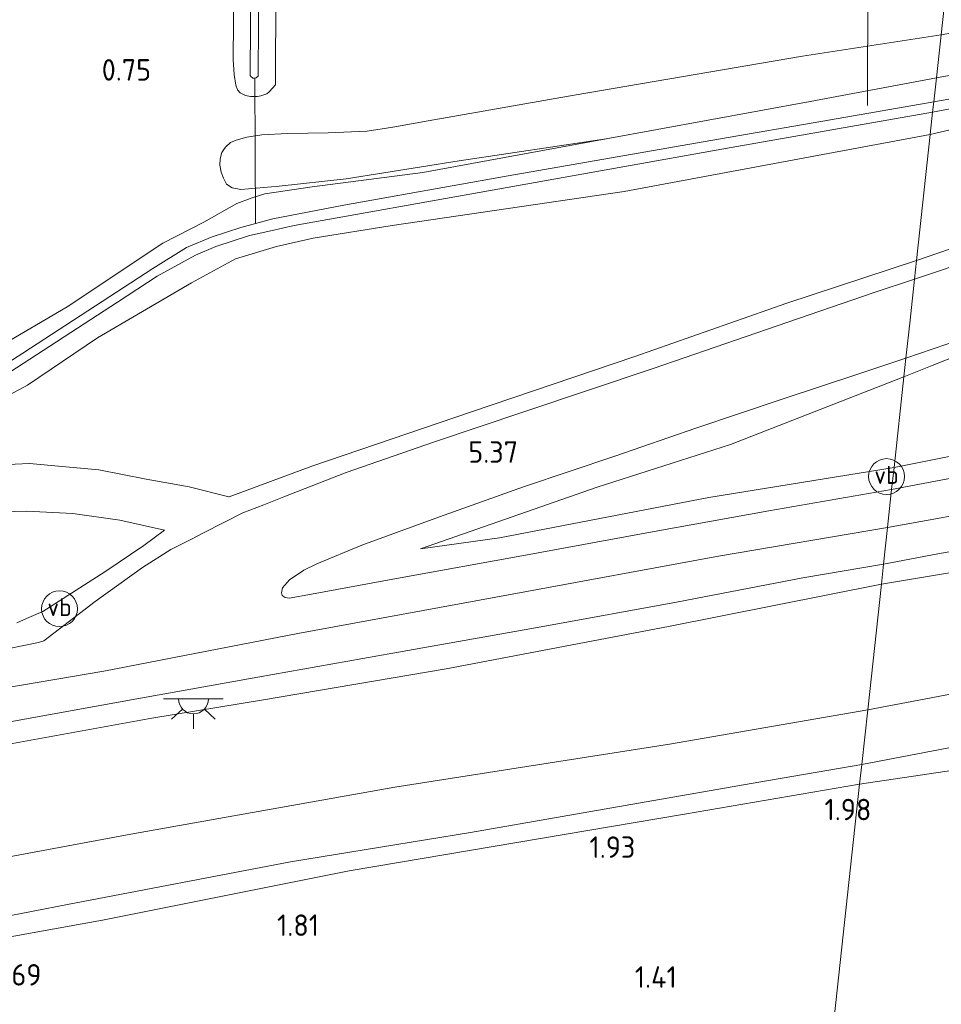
# Model space of a CAD drawing. Extents: x 126429 to 133038, y 413091 to 414846.
# Tile 8 of 256: x 126821 to 126898, y 413612 to 413694. Entities that reach past the tile are written whole.
import ezdxf
from ezdxf.enums import TextEntityAlignment as Align
from ezdxf.lldxf.tags import DXFTag

# ---------------------------------------------------------------- set-up
doc = ezdxf.new("R2010")
doc.units = 0
for name, color, linetype, lineweight in [('B-ME-GR-GRAS-GV', 60, 'Continuous', 13), ('B-ME-GW-TALUD_KRUIN-G', 90, 'Continuous', 18), ('B-ME-GW-TALUD_TEEN-G', 90, 'Continuous', 18), ('B-ME-IE-MEUBILAIR_WEGMEUBILAIR-S', 7, 'Continuous', 25), ('B-ME-KW-KUNSTWERK_DUIKER-G', 170, 'Continuous', 18), ('B-ME-OG-HOOGTEPUNT-S', 7, 'Continuous', 25), ('B-ME-OG-WATER_SLOOT-G', 120, 'Continuous', 18), ('B-ME-OG-WATER_SLOOT-GV', 120, 'Continuous', 18), ('B-ME-VH-ONVERHARD-GV', 252, 'Continuous', 18), ('B-ME-VH-VERHARDING_ASFALT-GV', 252, 'Continuous', 18), ('B-ME-VW-VERKEERSTEKEN_DRAAGCONSTRUCTIE-S', 7, 'Continuous', 25), ('B-ME-WH-WINTERBED-G', 150, 'WH-WINTERBED', 18)]:
    doc.layers.add(name, color=color, linetype=linetype, lineweight=lineweight)
doc.styles.add('NLCS-ISO', font='NLCS-ISO.ttf')
doc.styles.add('NLCS-ISO-ANNOTATIVE-T18', font='NLCS-ISO.ttf', dxfattribs={"height": 1.8})
doc.styles.get("Standard").update_dxf_attribs({"font": 'arial.ttf'})
tags = doc.linetypes.add('WH-WINTERBED', pattern='A,6,-3.5,["WB",Standard,S=1.8,R=0,X=-1.5,Y=-0.9],-3.5,6,-3.5,6,-3.5,6,-3.5,6,-3.5', length=51).pattern_tags.tags
tags[6] = DXFTag(74, 10)

# ---------------------------------------------------------------- blocks, each defined once
blk = doc.blocks.new('SAL-HOOGTELABEL-SO')
at = {"color": 0, "linetype": 'ByBlock', "lineweight": -2, "style": 'NLCS-ISO-ANNOTATIVE-T18'}
blk.add_attdef('HOOGTE', text='', height=1.8, dxfattribs=at).set_placement((2.788, 0), align=Align.RIGHT)
blk = doc.blocks.new('SKL-ET_OV_LICHTPUNT-SO')
at = {"color": 0, "linetype": 'ByBlock', "lineweight": 18}
for points in [[(-1.25, 0), (-2.5, 0)], [(1.25, 0), (2.5, 0)], [(-0.915, -0.851), (-1.831, -1.703)], [(0, -1.25), (0, -2.5)], [(0.915, -0.851), (1.831, -1.703)]]:
    blk.add_lwpolyline(points, dxfattribs=at)
blk.add_lwpolyline([(0, 0), (1.25, 0, -1), (-1.25, 0)], format="xyb", close=True, dxfattribs=at)
blk = doc.blocks.new('SIE-WEG_PAAL_VERKEERSBORD-SO')
at = {"color": 0, "linetype": 'ByBlock', "lineweight": 18}
blk.add_circle((0, 0), 1.5, dxfattribs=at)
at = {"color": 0, "linetype": 'ByBlock', "lineweight": 18, "style": 'NLCS-ISO'}
blk.add_text('vb', height=1.5, dxfattribs=at).set_placement((0, 0.132), align=Align.MIDDLE_CENTER)

msp = doc.modelspace()

# ---------------------------------------------------------------- linework, layer by layer
at = {"layer": 'B-ME-GR-GRAS-GV'}
for points in [[(126918.454, 413883.194, 0.591), (126897.8065, 413693.1205, 0.9939), (126886.2019, 413691.3244, 1.043), (126867.0643, 413688.0742, 0.963), (126854.8136, 413685.9192, 1.043), (126851.8697, 413685.3749, 1.043), (126849.7011, 413685.0612, 1.043), (126846.4547, 413684.9147, 1.043), (126843.0243, 413684.8613, 0.932), (126840.8744, 413684.742, 0.918), (126839.6341, 413684.5589, 0.911), (126838.7441, 413684.3012, 0.911), (126838.2464, 413684.095, 0.911), (126837.862, 413683.7405, 0.89), (126837.7416, 413683.6017, 0.89), (126837.524, 413683.2698, 0.883), (126837.3836, 413682.7414, 0.876), (126837.3698, 413682.1906, 0.876), (126837.4793, 413681.605, 0.876), (126837.6623, 413681.1189, 0.876), (126837.921, 413680.6142, 0.876), (126838.4041, 413680.3025, 0.862), (126839.1369, 413680.153, 0.883), (126842.3347, 413680.4541, 0.96), (126847.9437, 413681.0511, 1.058), (126857.4108, 413682.5656, 0.995), (126869.7385, 413684.4031, 1.0775), (126854.3861, 413681.5904, 0.8915), (126845.1025, 413680.3868, 0.7945), (126841.1377, 413679.8106, 0.7105), (126840, 413679.4336, 0.7105), (126838.7991, 413678.9952, 0.7105), (126836.0255, 413677.4115, 0.7105), (126832.5858, 413675.6509, 0.7105), (126824.5702, 413670.3369, 0.7105), (126816.6806, 413665.7089, 0.7105)], [(126913.6326, 413695.9496, 0.906), (126903.538, 413694.1412, 0.9825), (126897.8065, 413693.1205, 0.9939), (126918.454, 413883.194, 0.591)], [(126839.968, 413698.273, -0.173), (126839.9153, 413689.7104, -0.173), (126839.9913, 413689.6169, -0.173), (126840.0766, 413689.536, -0.173), (126840.1403, 413689.5032, -0.173), (126840.2735, 413689.4932, -0.173), (126840.3765, 413689.5102, -0.173), (126840.4202, 413689.5292, -0.173), (126840.4761, 413689.5733, -0.173), (126840.5689, 413689.6736, -0.173), (126840.6, 413694.145, -0.173), (126840.759, 413717.029, -0.173)], [(126838.5898, 413703.7327, 0.73), (126838.4952, 413691.0589, 0.78), (126838.5793, 413689.7993, 0.805), (126838.7123, 413688.9124, 0.845), (126838.8505, 413688.5181, 0.845), (126839.0731, 413688.2528, 0.845), (126839.5019, 413688.0389, 0.845), (126839.9395, 413687.9569, 0.845), (126840.5211, 413687.9608, 0.845), (126840.8103, 413688.0148, 0.815), (126841.2962, 413688.1929, 0.795), (126841.5074, 413688.3566, 0.78), (126842.0391, 413688.9471, 0.7196), (126842.043, 413689.949, 0.716), (126842.135, 413713.58, 0.63)], [(126842.135, 413713.58, 0.63), (126842.043, 413689.949, 0.716), (126842.0391, 413688.9471, 0.7196), (126841.5074, 413688.3566, 0.78), (126841.2962, 413688.1929, 0.795), (126840.8103, 413688.0148, 0.815), (126840.5211, 413687.9608, 0.845), (126839.9395, 413687.9569, 0.845), (126839.5019, 413688.0389, 0.845), (126839.0731, 413688.2528, 0.845), (126838.8505, 413688.5181, 0.845), (126838.7123, 413688.9124, 0.845), (126838.5793, 413689.7993, 0.805), (126838.4952, 413691.0589, 0.78), (126838.5898, 413703.7327, 0.73)], [(126937.1648, 413694.9577, 0.143), (126931.5597, 413693.9414, 0.143), (126922.3398, 413692.2212, 0.143), (126905.182, 413688.933, 0.143), (126897.1962, 413687.5019, 0.143), (126897.4157, 413689.5228, 0.9728), (126908.4319, 413691.5236, 0.917), (126923.5758, 413694.3224, 0.887), (126934.828, 413696.3709, 0.817)], [(126949.0978, 413695.4082, 0.707), (126943.0138, 413693.7439, 0.727), (126934.3223, 413691.9628, 0.797), (126923.8427, 413690.1943, 0.717), (126914.0478, 413688.3754, 0.717), (126907.3138, 413686.8067, 0.717), (126898.582, 413685.1497, 0.727), (126896.8983, 413684.7597, 0.727), (126897.1023, 413686.638, 0.143), (126903.6452, 413687.8724, 0.143), (126915.0021, 413689.9063, 0.143), (126924.0427, 413691.7052, 0.143), (126933.4748, 413693.2369, 0.143), (126939.1934, 413694.2493, 0.143), (126942.3522, 413694.795, 0.143)], [(126957.4071, 413694.6871, 0.951), (126955.7991, 413693.4328, 0.9885), (126954.1645, 413692.5571, 0.996), (126951.544, 413691.5956, 1.011), (126941.7993, 413688.2583, 1.461), (126931.2498, 413684.8261, 1.901), (126919.4688, 413680.797, 2.496), (126905.9971, 413676.1508, 3.0945), (126895.5818, 413672.6397, 3.5221), (126895.7526, 413674.2124, 3.4732), (126902.1669, 413676.4072, 3.224), (126912.4427, 413679.903, 2.741), (126924.8961, 413684.1376, 2.174), (126936.4809, 413687.9918, 1.621), (126944.4335, 413690.7063, 1.2713), (126948.8466, 413692.4856, 1.1151), (126952.6803, 413695.2015, 0.8463)], [(126816.6806, 413665.7089, 0.7105), (126824.5702, 413670.3369, 0.7105), (126832.5858, 413675.6509, 0.7105), (126836.0255, 413677.4115, 0.7105), (126838.7991, 413678.9952, 0.7105), (126840, 413679.4336, 0.7105), (126841.1377, 413679.8106, 0.7105), (126845.1025, 413680.3868, 0.7945), (126854.3861, 413681.5904, 0.8915), (126869.7385, 413684.4031, 1.0775), (126886.8311, 413687.5372, 1.1395), (126897.4157, 413689.5228, 0.9728), (126897.1962, 413687.5019, 0.143), (126888.5525, 413685.9943, 0.143), (126878.5223, 413684.26, 0.143), (126861.531, 413681.299, 0.143), (126847.7586, 413678.8465, 0.143), (126841.8086, 413677.7014, 0.143), (126839.1356, 413676.9908, 0.143), (126836.72, 413676.1875, 0.143), (126834.5714, 413675.3113, 0.143), (126831.7542, 413673.5502, 0.143), (126820.8605, 413666.452, 0.143), (126818.7122, 413665.0766, 0.143)], [(126978.8335, 413672.2776, 5.8545), (126964.1624, 413669.7417, 5.8545), (126948.6132, 413667.04, 5.9185), (126932.6463, 413664.0359, 5.9825), (126916.499, 413661.1104, 6.0145), (126901.9683, 413658.4955, 6.0065), (126893.869, 413656.8723, 6.0396), (126894.692, 413664.4481, 3.8364), (126897.0656, 413665.4171, 3.7165), (126904.4275, 413668.3513, 3.349), (126913.8299, 413671.524, 2.854), (126924.491, 413674.9595, 2.449), (126934.1919, 413678.3216, 2.0065), (126942.8291, 413681.0583, 1.6315), (126949.6238, 413683.2206, 1.3465), (126954.5333, 413684.6014, 1.2715), (126961.6042, 413686.2223, 1.234), (126968.5894, 413687.5473, 1.1515), (126975.1216, 413688.4902, 1.2115), (126979.652, 413688.9888, 1.1515)], [(126819.1925, 413664.4949, 0.143), (126828.7993, 413670.7227, 0.143), (126832.0993, 413672.8979, 0.143), (126835.3358, 413674.6641, 0.143), (126837.0358, 413675.3873, 0.143), (126839.8455, 413676.3054, 0.143), (126841.6413, 413676.7108, 0.143), (126843.6055, 413677.1548, 0.143), (126859.8666, 413680.0547, 0.143), (126880.2258, 413683.6753, 0.143), (126897.1023, 413686.638, 0.143), (126896.8983, 413684.7597, 0.727), (126871.2513, 413679.9869, 0.69), (126851.7949, 413677.1468, 0.69), (126845.1811, 413676.096, 0.69), (126842.1271, 413675.3787, 0.7365), (126838.688, 413674.349, 0.783), (126834.9844, 413672.3497, 0.8295), (126827.1167, 413667.7284, 0.907), (126821.2332, 413663.7631, 0.9535), (126817.4299, 413661.7337, 1.031)], [(126817.4299, 413661.7337, 1.031), (126821.2332, 413663.7631, 0.9535), (126827.1167, 413667.7284, 0.907), (126834.9844, 413672.3497, 0.8295), (126838.688, 413674.349, 0.783), (126842.1271, 413675.3787, 0.7365), (126845.1811, 413676.096, 0.69), (126851.7949, 413677.1468, 0.69), (126871.2513, 413679.9869, 0.69), (126896.8983, 413684.7597, 0.727), (126895.7526, 413674.2124, 3.4732), (126884.8706, 413670.6407, 3.9565), (126872.1308, 413666.1718, 4.5955), (126858.4481, 413661.5167, 5.1445), (126845.0793, 413656.9761, 5.6845), (126838.1507, 413654.3937, 5.8042), (126838.1289, 413654.3986, 5.803), (126834.7929, 413655.2377, 5.451), (126831.1994, 413655.8764, 4.945), (126827.2203, 413656.6806, 4.208), (126824.156, 413656.9407, 3.57), (126821.4198, 413657.2054, 2.943), (126819.0027, 413657.0947, 2.756)], [(126819.0027, 413657.0947, 2.756), (126821.4198, 413657.2054, 2.943), (126824.156, 413656.9407, 3.57), (126827.2203, 413656.6806, 4.208), (126831.1994, 413655.8764, 4.945), (126834.7929, 413655.2377, 5.451), (126838.1289, 413654.3986, 5.803), (126838.1507, 413654.3937, 5.8042), (126845.0793, 413656.9761, 5.6845), (126858.4481, 413661.5167, 5.1445), (126872.1308, 413666.1718, 4.5955), (126884.8706, 413670.6407, 3.9565), (126895.7526, 413674.2124, 3.4732), (126895.5818, 413672.6397, 3.5221), (126892.193, 413671.5262, 3.674), (126884.072, 413668.7429, 4.0825), (126873.6849, 413665.1477, 4.6335), (126862.8405, 413661.5158, 5.023), (126855.2637, 413658.9735, 5.4125), (126847.9477, 413656.4567, 5.7545), (126842.7272, 413654.4, 5.954), (126841.0406, 413653.7471, 5.968), (126839.2937, 413653.0707, 5.9825), (126836.0536, 413651.4117, 6.0015), (126834.9198, 413650.8353, 6.0054), (126833.2629, 413649.993, 6.011), (126830.8938, 413648.4679, 6.011), (126826.9259, 413645.6412, 6.125), (126822.6223, 413642.3429, 6.0585), (126822.1568, 413642.2049, 6.005), (126818.3113, 413641.4263, 5.9795)], [(126985.7395, 413671.6866, 6.071), (126971.2885, 413669.1122, 6.063), (126958.5747, 413666.7492, 6.007), (126944.6628, 413664.2384, 5.959), (126927.3579, 413661.1054, 6.015), (126912.5268, 413658.4097, 6.047), (126901.0244, 413656.4073, 6.0215), (126893.6671, 413655.0132, 6.0154), (126893.869, 413656.8723, 6.0396), (126901.9683, 413658.4955, 6.0065), (126916.499, 413661.1104, 6.0145), (126932.6463, 413664.0359, 5.9825), (126948.6132, 413667.04, 5.9185), (126964.1624, 413669.7417, 5.8545), (126978.8335, 413672.2776, 5.8545)], [(126904.4275, 413668.3513, 3.349), (126897.0656, 413665.4171, 3.7165), (126894.692, 413664.4481, 3.8364), (126894.862, 413666.0135, 3.7866), (126899.4506, 413667.5771, 3.575)], [(126990.2827, 413654.4263, 2.8405), (126964.8579, 413649.8901, 2.8685), (126938.5525, 413645.0529, 2.8405), (126912.1449, 413640.4353, 2.8265), (126891.6626, 413636.5619, 2.8618), (126892.8051, 413647.079, 5.9221), (126903.9078, 413648.9349, 5.9425), (126918.6784, 413651.5314, 5.8065), (126930.5543, 413653.6889, 5.8305), (126945.544, 413656.3868, 5.9185), (126960.9535, 413659.0676, 5.9105), (126975.2032, 413661.6258, 5.8865), (126989.9725, 413664.4222, 5.9025)], [(126989.9725, 413664.4222, 5.9025), (126975.2032, 413661.6258, 5.8865), (126960.9535, 413659.0676, 5.9105), (126945.544, 413656.3868, 5.9185), (126930.5543, 413653.6889, 5.8305), (126918.6784, 413651.5314, 5.8065), (126903.9078, 413648.9349, 5.9425), (126892.8051, 413647.079, 5.9221), (126892.9869, 413648.7524, 6.0438), (126897.5414, 413649.6164, 6.07), (126908.0277, 413651.5073, 6.079), (126919.4563, 413653.6969, 6.079), (126933.8277, 413656.2208, 6.07), (126948.0862, 413658.8114, 6.088), (126963.5666, 413661.572, 6.043), (126977.5185, 413664.07, 6.043)], [(126817.1513, 413653.0978, 2.99), (126821.1504, 413653.2018, 3.4555), (126825.0583, 413653.0188, 4.1775), (126828.9954, 413652.4551, 4.9375), (126832.7157, 413651.6016, 5.821), (126831.008, 413650.3375, 5.878), (126827.7292, 413648.1243, 5.9255), (126822.5374, 413644.7888, 5.878), (126821.1555, 413644.2009, 5.878), (126820.3424, 413643.836, 5.8685)], [(126820.3424, 413643.836, 5.8685), (126821.1555, 413644.2009, 5.878), (126822.5374, 413644.7888, 5.878), (126827.7292, 413648.1243, 5.9255), (126831.008, 413650.3375, 5.878), (126832.7157, 413651.6016, 5.821), (126828.9954, 413652.4551, 4.9375), (126825.0583, 413653.0188, 4.1775), (126821.1504, 413653.2018, 3.4555), (126817.1513, 413653.0978, 2.99)], [(126816.1908, 413634.9099, 6.106), (126830.4045, 413637.4777, 6.088), (126840.5541, 413639.299, 6.079), (126851.8489, 413641.3078, 6.07), (126864.6034, 413643.5736, 6.025), (126875.6285, 413645.5806, 6.043), (126886.2263, 413647.6072, 6.034), (126892.9869, 413648.7524, 6.0438), (126892.8051, 413647.079, 5.9221), (126874.956, 413643.5267, 5.936), (126856.3223, 413639.9952, 5.892), (126841.0197, 413637.3784, 5.7155), (126831.6535, 413635.8647, 5.877), (126816.5781, 413633.1033, 5.8675)], [(126816.5781, 413633.1033, 5.8675), (126831.6535, 413635.8647, 5.877), (126841.0197, 413637.3784, 5.7155), (126856.3223, 413639.9952, 5.892), (126874.956, 413643.5267, 5.936), (126892.8051, 413647.079, 5.9221), (126891.6626, 413636.5619, 2.8618), (126875.0389, 413633.6717, 2.7525), (126852.0317, 413630.071, 2.8825), (126829.9011, 413626.1265, 2.9025), (126807.9712, 413622.0583, 2.9525)], [(126904.3086, 413634.4924, 2.5785), (126891.1649, 413631.9804, 2.6425), (126891.6626, 413636.5619, 2.8618), (126912.1449, 413640.4353, 2.8265)], [(126807.9712, 413622.0583, 2.9525), (126829.9011, 413626.1265, 2.9025), (126852.0317, 413630.071, 2.8825), (126875.0389, 413633.6717, 2.7525), (126891.6626, 413636.5619, 2.8618), (126891.1649, 413631.9804, 2.6425), (126882.529, 413630.4858, 2.57), (126858.377, 413626.258, 2.57), (126843.2755, 413623.8191, 2.5685), (126824.5851, 413620.2456, 2.502), (126807.2967, 413616.8824, 2.54)], [(126905.4636, 413632.4708, 2.0705), (126890.9846, 413630.3207, 2.1062), (126891.1649, 413631.9804, 2.6425), (126904.3086, 413634.4924, 2.5785)], [(126807.2967, 413616.8824, 2.54), (126824.5851, 413620.2456, 2.502), (126843.2755, 413623.8191, 2.5685), (126858.377, 413626.258, 2.57), (126882.529, 413630.4858, 2.57), (126891.1649, 413631.9804, 2.6425), (126890.9846, 413630.3207, 2.1062), (126876.317, 413627.8075, 2.106), (126848.1904, 413623.0673, 2.1195), (126827.5275, 413618.9316, 2.0925), (126803.5124, 413614.5898, 2.0655)], [(126902.854, 413601.647, 0.7), (126896.4735, 413599.6975, 0.7), (126894.6927, 413602.1466, 0.869), (126892.1483, 413604.0963, 0.869), (126889.3339, 413605.6975, 0.869), (126888.3411, 413606.0869, 0.869), (126890.9846, 413630.3207, 2.1062), (126905.4636, 413632.4708, 2.0705)], [(126803.5124, 413614.5898, 2.0655), (126827.5275, 413618.9316, 2.0925), (126848.1904, 413623.0673, 2.1195), (126876.317, 413627.8075, 2.106), (126890.9846, 413630.3207, 2.1062), (126888.3411, 413606.0869, 0.869)]]:
    msp.add_polyline3d(points, dxfattribs=at)
for points in [[(126902.1669, 413676.4072, 3.224), (126895.7526, 413674.2124, 3.4732), (126896.8983, 413684.7597, 0.727), (126898.582, 413685.1497, 0.727), (126907.3138, 413686.8067, 0.717), (126914.0478, 413688.3754, 0.717), (126923.8427, 413690.1943, 0.717), (126934.3223, 413691.9628, 0.797), (126943.0138, 413693.7439, 0.727), (126949.0978, 413695.4082, 0.707), (126952.3834, 413696.5892, 0.747), (126953.483, 413697.1213, 0.757), (126954.3718, 413697.7972, 0.767), (126955.2304, 413698.6438, 0.757), (126952.6803, 413695.2015, 0.8463), (126948.8466, 413692.4856, 1.1151), (126944.4335, 413690.7063, 1.2713), (126936.4809, 413687.9918, 1.621), (126924.8961, 413684.1376, 2.174), (126912.4427, 413679.903, 2.741)], [(126868.9975, 413655.2091, 5.0765), (126854.1925, 413650.04, 5.793), (126860.7979, 413650.9771, 5.988), (126878.3436, 413654.3416, 6.001), (126893.869, 413656.8723, 6.0396), (126893.6671, 413655.0132, 6.0154), (126883.3725, 413653.2208, 6.063), (126873.7619, 413651.4931, 6.099), (126862.9858, 413649.5051, 6.063), (126852.1626, 413647.5594, 6.003), (126845.044, 413646.2332, 6.063), (126843.1672, 413645.9209, 6.075), (126842.8282, 413645.9636, 6.075), (126842.5872, 413646.1418, 6.075), (126842.539, 413646.3684, 6.075), (126842.6262, 413646.7737, 6.081), (126843.2062, 413647.452, 6.057), (126844.3998, 413648.2693, 6.057), (126845.5053, 413648.8013, 6.021), (126849.272, 413650.3402, 5.949), (126855.7851, 413652.7382, 5.655), (126862.8276, 413655.2432, 5.265), (126870.4692, 413657.8121, 4.953), (126877.258, 413660.1505, 4.617), (126884.5706, 413662.6124, 4.263), (126890.8217, 413664.6774, 3.987), (126894.862, 413666.0135, 3.7866), (126894.692, 413664.4481, 3.8364), (126880.1731, 413658.7983, 4.5515)], [(126860.7979, 413650.9771, 5.988), (126854.1925, 413650.04, 5.793), (126868.9975, 413655.2091, 5.0765), (126880.1731, 413658.7983, 4.5515), (126894.692, 413664.4481, 3.8364), (126893.869, 413656.8723, 6.0396), (126878.3436, 413654.3416, 6.001)]]:
    msp.add_polyline3d(points, close=True, dxfattribs=at)
at = {"layer": 'B-ME-GW-TALUD_KRUIN-G'}
for points in [[(126893.869, 413656.8723, 6.0396), (126901.9683, 413658.4955, 6.0065), (126916.499, 413661.1104, 6.0145), (126932.6463, 413664.0359, 5.9825), (126948.6132, 413667.04, 5.9185), (126964.1624, 413669.7417, 5.8545), (126978.8335, 413672.2776, 5.8545), (126992.4226, 413674.7135, 5.9185), (127003.8789, 413676.8483, 5.8785), (127017.8498, 413679.4994, 5.8865), (127031.7411, 413681.9294, 5.8945), (127044.232, 413684.0317, 5.9185), (127056.2466, 413686.37, 5.9425), (127064.5484, 413688.0841, 5.9345), (127068.6807, 413688.7311, 5.9265), (127078.2388, 413690.2937, 5.9345), (127081.8331, 413690.9172, 5.9025), (127085.725, 413691.6626, 5.8945), (127089.7171, 413692.3487, 5.8465)], [(126895.7526, 413674.2124, 3.4732), (126902.1669, 413676.4072, 3.224), (126912.4427, 413679.903, 2.741), (126924.8961, 413684.1376, 2.174), (126936.4809, 413687.9918, 1.621), (126944.4335, 413690.7063, 1.2713)], [(126895.7526, 413674.2124, 3.4732), (126884.8706, 413670.6407, 3.9565), (126872.1308, 413666.1718, 4.5955), (126858.4481, 413661.5167, 5.1445), (126845.0793, 413656.9761, 5.6845), (126838.1507, 413654.3937, 5.8042)], [(126989.9725, 413664.4222, 5.9025), (126975.2032, 413661.6258, 5.8865), (126960.9535, 413659.0676, 5.9105), (126945.544, 413656.3868, 5.9185), (126930.5543, 413653.6889, 5.8305), (126918.6784, 413651.5314, 5.8065), (126903.9078, 413648.9349, 5.9425), (126892.8051, 413647.079, 5.9221)], [(126819.0027, 413657.0947, 2.756), (126821.4198, 413657.2054, 2.943), (126824.156, 413656.9407, 3.57), (126827.2203, 413656.6806, 4.208), (126831.1994, 413655.8764, 4.945), (126834.7929, 413655.2377, 5.451), (126838.1289, 413654.3986, 5.803), (126838.1507, 413654.3937, 5.8042)], [(126893.869, 413656.8723, 6.0396), (126878.3436, 413654.3416, 6.001), (126860.7979, 413650.9771, 5.988), (126854.1925, 413650.04, 5.793)], [(126820.3424, 413643.836, 5.8685), (126821.1555, 413644.2009, 5.878), (126822.5374, 413644.7888, 5.878), (126827.7292, 413648.1243, 5.9255), (126831.008, 413650.3375, 5.878), (126832.7157, 413651.6016, 5.821)], [(126841.0197, 413637.3784, 5.7155), (126856.3223, 413639.9952, 5.892), (126874.956, 413643.5267, 5.936), (126892.8051, 413647.079, 5.9221)], [(126460.6023, 413568.8787, 5.7835), (126475.1969, 413571.716, 5.9815), (126496.2267, 413575.4432, 6.029), (126518.7343, 413579.5086, 6.0385), (126545.5399, 413584.3327, 5.991), (126567.9371, 413588.4823, 5.991), (126587.5344, 413591.8781, 6.0005), (126607.8095, 413595.3072, 5.9815), (126629.0346, 413599.1498, 5.972), (126646.525, 413602.4921, 5.9055), (126664.5081, 413605.6489, 5.915), (126683.0347, 413609.0224, 5.9435), (126700.3037, 413612.0758, 5.8485), (126715.0516, 413614.9031, 5.896), (126731.0139, 413617.7476, 5.896), (126744.5922, 413620.1322, 5.8105), (126757.5368, 413622.5055, 5.877), (126765.9579, 413624.0858, 5.877), (126779.3414, 413626.461, 5.82), (126791.1234, 413628.5322, 5.8485), (126805.0815, 413631.06, 5.9055), (126816.5781, 413633.1033, 5.8675), (126831.6535, 413635.8647, 5.877), (126841.0197, 413637.3784, 5.7155)], [(126904.3086, 413634.4924, 2.5785), (126891.1649, 413631.9804, 2.6425)], [(126891.1649, 413631.9804, 2.6425), (126882.529, 413630.4858, 2.57), (126858.377, 413626.258, 2.57), (126843.2755, 413623.8191, 2.5685)], [(126843.2755, 413623.8191, 2.5685), (126824.5851, 413620.2456, 2.502), (126807.2967, 413616.8824, 2.54)]]:
    msp.add_polyline3d(points, dxfattribs=at)
at = {"layer": 'B-ME-GW-TALUD_TEEN-G'}
for points in [[(126979.652, 413688.9888, 1.1515), (126975.1216, 413688.4902, 1.2115), (126968.5894, 413687.5473, 1.1515), (126961.6042, 413686.2223, 1.234), (126954.5333, 413684.6014, 1.2715), (126949.6238, 413683.2206, 1.3465), (126942.8291, 413681.0583, 1.6315), (126934.1919, 413678.3216, 2.0065), (126924.491, 413674.9595, 2.449), (126913.8299, 413671.524, 2.854), (126904.4275, 413668.3513, 3.349), (126897.0656, 413665.4171, 3.7165), (126894.692, 413664.4481, 3.8364)], [(126891.6626, 413636.5619, 2.8618), (126912.1449, 413640.4353, 2.8265), (126938.5525, 413645.0529, 2.8405), (126964.8579, 413649.8901, 2.8685), (126990.2827, 413654.4263, 2.8405), (127013.9988, 413659.4792, 2.8405), (127032.5228, 413662.9391, 2.9385), (127048.2746, 413665.7719, 2.8685), (127068.3604, 413669.1933, 2.9245), (127088.1013, 413672.9295, 3.0085), (127104.7619, 413676.0482, 2.9385), (127118.1321, 413678.3057, 2.9385), (127120.4756, 413678.3563, 2.9245), (127122.2378, 413677.9827, 2.8825), (127124.3922, 413676.5419, 3.0365), (127125.9798, 413674.2041, 3.1205), (127126.375, 413672.633, 3.0365), (127126.5751, 413670.3217, 2.7845)], [(127127.6199, 413654.0411, 1.8605), (127126.2147, 413660.2217, 2.0705), (127124.6658, 413667.94, 2.1825), (127123.7768, 413670.1373, 2.1965), (127123.1347, 413670.9793, 2.1685), (127122.485, 413671.3373, 2.1685), (127121.3926, 413671.6412, 2.1685), (127119.7979, 413671.6306, 2.1685), (127118.7473, 413671.5397, 2.1685), (127116.3307, 413670.9213, 2.1405), (127102.2199, 413668.2742, 2.0845), (127082.275, 413664.714, 2.0565), (127063.8349, 413660.9889, 2.0285), (127047.1146, 413657.8026, 2.0565), (127034.0963, 413655.3733, 2.0425), (127017.853, 413652.6071, 2.0565), (127005.908, 413650.3242, 2.0005), (126991.4123, 413647.7096, 2.0565), (126975.5542, 413644.876, 2.0285), (126959.6385, 413641.6489, 2.0425), (126942.599, 413638.349, 2.0705), (126922.0566, 413635.2393, 2.0285), (126905.4636, 413632.4708, 2.0705), (126890.9846, 413630.3207, 2.1062)], [(126854.1925, 413650.04, 5.793), (126868.9975, 413655.2091, 5.0765), (126880.1731, 413658.7983, 4.5515), (126894.692, 413664.4481, 3.8364)], [(126832.7157, 413651.6016, 5.821), (126828.9954, 413652.4551, 4.9375), (126825.0583, 413653.0188, 4.1775), (126821.1504, 413653.2018, 3.4555), (126817.1513, 413653.0978, 2.99)], [(126891.6626, 413636.5619, 2.8618), (126875.0389, 413633.6717, 2.7525), (126852.0317, 413630.071, 2.8825), (126829.9011, 413626.1265, 2.9025), (126807.9712, 413622.0583, 2.9525), (126786.8388, 413618.2703, 2.8425), (126765.0329, 413614.3279, 2.8625)], [(126890.9846, 413630.3207, 2.1062), (126876.317, 413627.8075, 2.106), (126848.1904, 413623.0673, 2.1195), (126827.5275, 413618.9316, 2.0925), (126803.5124, 413614.5898, 2.0655)]]:
    msp.add_polyline3d(points, dxfattribs=at)
at = {"layer": 'B-ME-KW-KUNSTWERK_DUIKER-G'}
for points in [[(126891.683, 413697.4176, 0.3108), (126891.65, 413687.1995, 0.3108)], [(126840.2883, 413689.4957, -0.173), (126840.3665, 413677.3181, 0.143)]]:
    msp.add_polyline3d(points, dxfattribs=at)
at = {"layer": 'B-ME-OG-WATER_SLOOT-G'}
for points in [[(126843.353, 413886.732, 0.209), (126842.78, 413855.42, 0.148), (126842.614, 413833.247, 0.24), (126842.448, 413811.075, 0.332), (126842.469, 413786.822, 0.426), (126842.491, 413762.569, 0.52), (126842.313, 413738.074, 0.575), (126842.135, 413713.58, 0.63), (126842.043, 413689.949, 0.716), (126842.0391, 413688.9471, 0.7196)], [(126842.0391, 413688.9471, 0.7196), (126841.5074, 413688.3566, 0.78), (126841.2962, 413688.1929, 0.795), (126840.8103, 413688.0148, 0.815), (126840.5211, 413687.9608, 0.845), (126839.9395, 413687.9569, 0.845), (126839.5019, 413688.0389, 0.845), (126839.0731, 413688.2528, 0.845), (126838.8505, 413688.5181, 0.845), (126838.7123, 413688.9124, 0.845), (126838.5793, 413689.7993, 0.805), (126838.4952, 413691.0589, 0.78), (126838.5898, 413703.7327, 0.73), (126838.6505, 413717.0972, 0.76), (126838.6389, 413730.0616, 0.76), (126838.7737, 413743.5514, 0.71), (126838.844, 413756.308, 0.58)], [(126897.4157, 413689.5228, 0.9728), (126908.4319, 413691.5236, 0.917), (126923.5758, 413694.3224, 0.887), (126934.828, 413696.3709, 0.817)], [(126949.0978, 413695.4082, 0.707), (126943.0138, 413693.7439, 0.727), (126934.3223, 413691.9628, 0.797), (126923.8427, 413690.1943, 0.717), (126914.0478, 413688.3754, 0.717), (126907.3138, 413686.8067, 0.717), (126898.582, 413685.1497, 0.727), (126896.8983, 413684.7597, 0.727)], [(126869.7385, 413684.4031, 1.0775), (126886.8311, 413687.5372, 1.1395), (126897.4157, 413689.5228, 0.9728)], [(126896.8983, 413684.7597, 0.727), (126871.2513, 413679.9869, 0.69), (126851.7949, 413677.1468, 0.69), (126845.1811, 413676.096, 0.69), (126842.1271, 413675.3787, 0.7365), (126838.688, 413674.349, 0.783), (126834.9844, 413672.3497, 0.8295), (126827.1167, 413667.7284, 0.907), (126821.2332, 413663.7631, 0.9535), (126817.4299, 413661.7337, 1.031), (126815.8141, 413660.9927, 1.0465), (126812.5334, 413660.0075, 1.0465), (126793.7718, 413656.911, 0.9535), (126767.4752, 413652.1281, 0.9845), (126747.7137, 413648.589, 1)], [(126845.1025, 413680.3868, 0.7945), (126854.3861, 413681.5904, 0.8915), (126869.7385, 413684.4031, 1.0775)], [(126816.6806, 413665.7089, 0.7105), (126824.5702, 413670.3369, 0.7105), (126832.5858, 413675.6509, 0.7105), (126836.0255, 413677.4115, 0.7105), (126838.7991, 413678.9952, 0.7105), (126840, 413679.4336, 0.7105), (126841.1377, 413679.8106, 0.7105), (126845.1025, 413680.3868, 0.7945)]]:
    msp.add_polyline3d(points, dxfattribs=at)
at = {"layer": 'B-ME-OG-WATER_SLOOT-GV'}
for points in [[(126840.759, 413717.029, -0.173), (126840.6, 413694.145, -0.173), (126840.5689, 413689.6736, -0.173), (126840.4761, 413689.5733, -0.173), (126840.4202, 413689.5292, -0.173), (126840.3765, 413689.5102, -0.173), (126840.2735, 413689.4932, -0.173), (126840.1403, 413689.5032, -0.173), (126840.0766, 413689.536, -0.173), (126839.9913, 413689.6169, -0.173), (126839.9153, 413689.7104, -0.173), (126839.968, 413698.273, -0.173)], [(126942.3522, 413694.795, 0.143), (126939.1934, 413694.2493, 0.143), (126933.4748, 413693.2369, 0.143), (126924.0427, 413691.7052, 0.143), (126915.0021, 413689.9063, 0.143), (126903.6452, 413687.8724, 0.143), (126897.1023, 413686.638, 0.143), (126897.1962, 413687.5019, 0.143), (126905.182, 413688.933, 0.143), (126922.3398, 413692.2212, 0.143), (126931.5597, 413693.9414, 0.143), (126937.1648, 413694.9577, 0.143)], [(126818.7122, 413665.0766, 0.143), (126820.8605, 413666.452, 0.143), (126831.7542, 413673.5502, 0.143), (126834.5714, 413675.3113, 0.143), (126836.72, 413676.1875, 0.143), (126839.1356, 413676.9908, 0.143), (126841.8086, 413677.7014, 0.143), (126847.7586, 413678.8465, 0.143), (126861.531, 413681.299, 0.143), (126878.5223, 413684.26, 0.143), (126888.5525, 413685.9943, 0.143), (126897.1962, 413687.5019, 0.143), (126897.1023, 413686.638, 0.143), (126880.2258, 413683.6753, 0.143), (126859.8666, 413680.0547, 0.143), (126843.6055, 413677.1548, 0.143), (126841.6413, 413676.7108, 0.143), (126839.8455, 413676.3054, 0.143), (126837.0358, 413675.3873, 0.143), (126835.3358, 413674.6641, 0.143), (126832.0993, 413672.8979, 0.143), (126828.7993, 413670.7227, 0.143), (126819.1925, 413664.4949, 0.143)]]:
    msp.add_polyline3d(points, dxfattribs=at)
at = {"layer": 'B-ME-VH-ONVERHARD-GV'}
msp.add_polyline3d([(126934.828, 413696.3709, 0.817), (126923.5758, 413694.3224, 0.887), (126908.4319, 413691.5236, 0.917), (126897.4157, 413689.5228, 0.9728), (126897.8065, 413693.1205, 0.9939), (126903.538, 413694.1412, 0.9825), (126913.6326, 413695.9496, 0.906)], dxfattribs=at)
msp.add_polyline3d([(126842.3347, 413680.4541, 0.96), (126839.1369, 413680.153, 0.883), (126838.4041, 413680.3025, 0.862), (126837.921, 413680.6142, 0.876), (126837.6623, 413681.1189, 0.876), (126837.4793, 413681.605, 0.876), (126837.3698, 413682.1906, 0.876), (126837.3836, 413682.7414, 0.876), (126837.524, 413683.2698, 0.883), (126837.7416, 413683.6017, 0.89), (126837.862, 413683.7405, 0.89), (126838.2464, 413684.095, 0.911), (126838.7441, 413684.3012, 0.911), (126839.6341, 413684.5589, 0.911), (126840.8744, 413684.742, 0.918), (126843.0243, 413684.8613, 0.932), (126846.4547, 413684.9147, 1.043), (126849.7011, 413685.0612, 1.043), (126851.8697, 413685.3749, 1.043), (126854.8136, 413685.9192, 1.043), (126867.0643, 413688.0742, 0.963), (126886.2019, 413691.3244, 1.043), (126897.8065, 413693.1205, 0.9939), (126897.4157, 413689.5228, 0.9728), (126886.8311, 413687.5372, 1.1395), (126869.7385, 413684.4031, 1.0775), (126857.4108, 413682.5656, 0.995), (126847.9437, 413681.0511, 1.058)], close=True, dxfattribs=at)
at = {"layer": 'B-ME-VH-VERHARDING_ASFALT-GV'}
for points in [[(126899.4506, 413667.5771, 3.575), (126894.862, 413666.0135, 3.7866), (126895.2099, 413669.2162, 3.7246), (126895.5818, 413672.6397, 3.5221), (126905.9971, 413676.1508, 3.0945)], [(126818.3113, 413641.4263, 5.9795), (126822.1568, 413642.2049, 6.005), (126822.6223, 413642.3429, 6.0585), (126826.9259, 413645.6412, 6.125), (126830.8938, 413648.4679, 6.011), (126833.2629, 413649.993, 6.011), (126834.9198, 413650.8353, 6.0054), (126836.0536, 413651.4117, 6.0015), (126839.2937, 413653.0707, 5.9825), (126841.0406, 413653.7471, 5.968), (126842.7272, 413654.4, 5.954), (126847.9477, 413656.4567, 5.7545), (126855.2637, 413658.9735, 5.4125), (126862.8405, 413661.5158, 5.023), (126873.6849, 413665.1477, 4.6335), (126884.072, 413668.7429, 4.0825), (126892.193, 413671.5262, 3.674), (126895.5818, 413672.6397, 3.5221), (126895.2099, 413669.2162, 3.7246), (126894.862, 413666.0135, 3.7866), (126890.8217, 413664.6774, 3.987), (126884.5706, 413662.6124, 4.263), (126877.258, 413660.1505, 4.617), (126870.4692, 413657.8121, 4.953), (126862.8276, 413655.2432, 5.265), (126855.7851, 413652.7382, 5.655), (126849.272, 413650.3402, 5.949), (126845.5053, 413648.8013, 6.021), (126844.3998, 413648.2693, 6.057), (126843.2062, 413647.452, 6.057), (126842.6262, 413646.7737, 6.081), (126842.539, 413646.3684, 6.075), (126842.5872, 413646.1418, 6.075), (126842.8282, 413645.9636, 6.075), (126843.1672, 413645.9209, 6.075), (126845.044, 413646.2332, 6.063), (126852.1626, 413647.5594, 6.003), (126862.9858, 413649.5051, 6.063), (126873.7619, 413651.4931, 6.099), (126883.3725, 413653.2208, 6.063), (126893.6671, 413655.0132, 6.0154), (126893.3213, 413651.8304, 6.1227), (126892.9869, 413648.7524, 6.0438), (126886.2263, 413647.6072, 6.034), (126875.6285, 413645.5806, 6.043), (126864.6034, 413643.5736, 6.025), (126851.8489, 413641.3078, 6.07), (126840.5541, 413639.299, 6.079), (126830.4045, 413637.4777, 6.088), (126816.1908, 413634.9099, 6.106)], [(126977.5185, 413664.07, 6.043), (126963.5666, 413661.572, 6.043), (126948.0862, 413658.8114, 6.088), (126933.8277, 413656.2208, 6.07), (126919.4563, 413653.6969, 6.079), (126908.0277, 413651.5073, 6.079), (126897.5414, 413649.6164, 6.07), (126892.9869, 413648.7524, 6.0438), (126893.3213, 413651.8304, 6.1227), (126893.6671, 413655.0132, 6.0154), (126901.0244, 413656.4073, 6.0215), (126912.5268, 413658.4097, 6.047), (126927.3579, 413661.1054, 6.015), (126944.6628, 413664.2384, 5.959), (126958.5747, 413666.7492, 6.007), (126971.2885, 413669.1122, 6.063), (126985.7395, 413671.6866, 6.071)]]:
    msp.add_polyline3d(points, dxfattribs=at)
at = {"layer": 'B-ME-WH-WINTERBED-G'}
for points in [[(127134.3355, 413695.1484, 6.128), (127120.9742, 413692.8561, 6.149), (127113.6277, 413691.6911, 6.044), (127107.9962, 413690.7761, 6.0705), (127099.1764, 413689.153, 6.0845), (127090.7375, 413687.6994, 6.0635), (127080.6079, 413685.8832, 6.0425), (127070.618, 413684.1029, 6.0355), (127058.4458, 413681.801, 6.0215), (127051.9491, 413680.6036, 6.0495), (127042.4485, 413678.8616, 6.0145), (127031.5857, 413676.8657, 6.0495), (127019.9714, 413674.8123, 6.0635), (127007.1698, 413672.4887, 6.0985), (126995.4169, 413670.2421, 6.0775), (126987.1914, 413668.7009, 6.1125), (126976.8519, 413666.9008, 6.0915), (126964.9055, 413664.8277, 6.0985), (126951.6677, 413662.3788, 6.1195), (126938.242, 413659.9881, 6.0985), (126922.8062, 413657.2728, 6.1335), (126908.3109, 413654.6056, 6.1265), (126897.5175, 413652.5745, 6.1265), (126893.3213, 413651.8304, 6.1227)], [(126893.3213, 413651.8304, 6.1227), (126879.1429, 413649.4427, 6.1315), (126861.8646, 413646.2424, 6.0935), (126843.9014, 413642.9467, 6.1315), (126827.6432, 413639.8007, 6.0935), (126811.1928, 413637.0094, 6.1315)]]:
    msp.add_polyline3d(points, dxfattribs=at)

# ---------------------------------------------------------------- block references
at = {"layer": 'B-ME-IE-MEUBILAIR_WEGMEUBILAIR-S'}
msp.add_blockref('SKL-ET_OV_LICHTPUNT-SO', (126835.1543, 413637.4635, 6.075), dxfattribs=at)
at = {"layer": 'B-ME-OG-HOOGTEPUNT-S'}
for p, values in [((126828.8141, 413689.2886, 0.7525), {'HOOGTE': '0.75'}), ((126859.5668, 413657.2584, 5.3695), {'HOOGTE': '5.37'}), ((126889.1808, 413627.2961, 1.983), {'HOOGTE': '1.98'}), ((126869.3946, 413624.1464, 1.929), {'HOOGTE': '1.93'}), ((126842.8916, 413617.604, 1.807), {'HOOGTE': '1.81'}), ((126819.6235, 413613.4433, 1.686), {'HOOGTE': '1.69'}), ((126872.8704, 413613.2561, 1.411), {'HOOGTE': '1.41'})]:
    msp.add_blockref('SAL-HOOGTELABEL-SO', p, dxfattribs=at).add_auto_attribs(values)
at = {"layer": 'B-ME-VW-VERKEERSTEKEN_DRAAGCONSTRUCTIE-S'}
for p in [(126893.2385, 413656.1055, 6.054), (126823.927, 413645.0236, 6.031)]:
    msp.add_blockref('SIE-WEG_PAAL_VERKEERSBORD-SO', p, dxfattribs=at)

doc.saveas('drawing.dxf')
